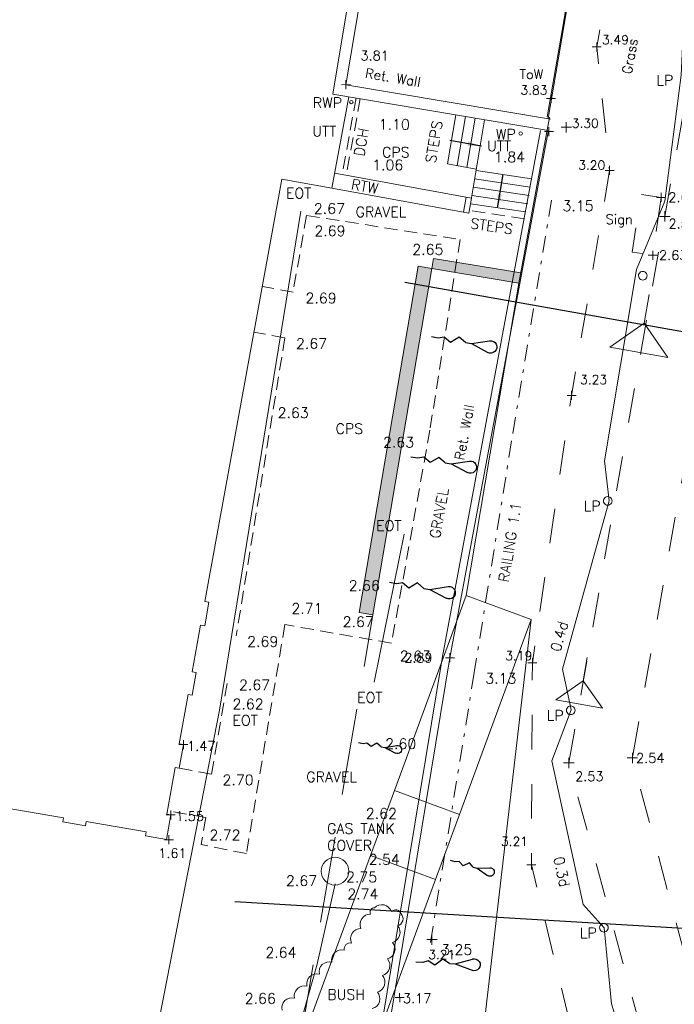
# Model space of a CAD drawing. Header units: metres. Extents: x 639013 to 639566, y 257273 to 257664.
# Tile 34 of 78: x 639314 to 639333, y 257417 to 257446. Entities that reach past the tile are written whole.
import ezdxf
from ezdxf.enums import TextEntityAlignment as Align
from ezdxf.lldxf.tags import DXFTag

# ---------------------------------------------------------------- set-up
doc = ezdxf.new("R2010")
doc.units = ezdxf.units.M
for name, pattern in [('65208756-SWE-ZZ-XX-M-C-0002-FC06T002$0$03', [3, 1, -1, 1]), ('65208756-SWE-ZZ-XX-M-C-0002-FC06T002$0$DASHDOT', [0.96, 0.48, -0.24, 0, -0.24]), ('65208756-SWE-ZZ-XX-M-C-0002-FC06T002$0$DASHED', [0.57, 0.38, -0.19]), ('65208756-SWE-ZZ-XX-M-C-0002-FC06T002$0$DASHMIN', [0.42, 0.28, -0.14]), ('65208756-SWE-ZZ-XX-M-C-2003-FC06Terrace&CarParkLayout$0$DASHED', [0.75, 0.5, -0.25])]:
    doc.linetypes.add(name, pattern=pattern)
for name, color, linetype, lineweight in [('65208756-SWE-ZZ-XX-M-C-0002-FC06T002$0$0not0', 253, 'Continuous', 0), ('65208756-SWE-ZZ-XX-M-C-0002-FC06T002$0$Access Covers and Drainage', 253, 'Continuous', 0), ('65208756-SWE-ZZ-XX-M-C-0002-FC06T002$0$Fence', 253, '65208756-SWE-ZZ-XX-M-C-0002-FC06T002$0$DASHDOT', 0), ('65208756-SWE-ZZ-XX-M-C-0002-FC06T002$0$Levels', 253, 'Continuous', 0), ('65208756-SWE-ZZ-XX-M-C-0002-FC06T002$0$Paths and Surfaces', 253, '65208756-SWE-ZZ-XX-M-C-0002-FC06T002$0$DASHED', 0), ('65208756-SWE-ZZ-XX-M-C-0002-FC06T002$0$Service_Electric', 253, '65208756-SWE-ZZ-XX-M-C-0002-FC06T002$0$ELEC', 0), ('65208756-SWE-ZZ-XX-M-C-0002-FC06T002$0$Service_Gas', 253, '65208756-SWE-ZZ-XX-M-C-0002-FC06T002$0$GAS', 0), ('65208756-SWE-ZZ-XX-M-C-0002-FC06T002$0$Service_Telecom', 253, '65208756-SWE-ZZ-XX-M-C-0002-FC06T002$0$TELECOM', 0), ('65208756-SWE-ZZ-XX-M-C-0002-FC06T002$0$Service_Unidentified', 253, '65208756-SWE-ZZ-XX-M-C-0002-FC06T002$0$DASHMIN', 0), ('65208756-SWE-ZZ-XX-M-C-0002-FC06T002$0$SS_BANK_TOP', 253, '65208756-SWE-ZZ-XX-M-C-0002-FC06T002$0$03', 0), ('65208756-SWE-ZZ-XX-M-C-0002-FC06T002$0$SS_BUILDING', 253, 'Continuous', 0), ('65208756-SWE-ZZ-XX-M-C-0002-FC06T002$0$SS_DETAIL', 253, '65208756-SWE-ZZ-XX-M-C-0002-FC06T002$0$03', 0), ('65208756-SWE-ZZ-XX-M-C-0002-FC06T002$0$SS_TEXT_GEN', 253, 'Continuous', 0), ('65208756-SWE-ZZ-XX-M-C-0002-FC06T002$0$SS_TXT_DRAIN', 253, 'Continuous', 0), ('65208756-SWE-ZZ-XX-M-C-0002-FC06T002$0$SS_TXT_LEV_BANK', 253, 'Continuous', 0), ('65208756-SWE-ZZ-XX-M-C-0002-FC06T002$0$SS_TXT_LEV_BLD', 253, 'Continuous', 0), ('65208756-SWE-ZZ-XX-M-C-0002-FC06T002$0$SS_TXT_LEV_GEN', 253, 'Continuous', 0), ('65208756-SWE-ZZ-XX-M-C-0002-FC06T002$0$SS_TXT_LEV_WALL', 253, 'Continuous', 0), ('65208756-SWE-ZZ-XX-M-C-0002-FC06T002$0$SS_WALL', 253, 'Continuous', 0), ('65208756-SWE-ZZ-XX-M-C-0002-FC06T002$0$Steps and Ramps', 253, 'Continuous', 0), ('65208756-SWE-ZZ-XX-M-C-0002-FC06T002$0$Text', 253, 'Continuous', 0), ('65208756-SWE-ZZ-XX-M-C-0002-FC06T002$0$Vegetation', 253, 'Continuous', 0), ('65208756-SWE-ZZ-XX-M-C-0002-FC06T002$0$Wall', 253, 'Continuous', 0), ('65208756-SWE-ZZ-XX-M-C-2003-FC06Terrace&CarParkLayout$0$SWE - Earthworks', 94, 'Continuous', 0), ('65208756-SWE-ZZ-XX-M-C-2003-FC06Terrace&CarParkLayout$0$SWE - Footway', 6, 'Continuous', 0), ('65208756-SWE-ZZ-XX-M-C-2003-FC06Terrace&CarParkLayout$0$SWE - Retaining Wall (Proposed)', 11, 'Continuous', 0)]:
    doc.layers.add(name, color=color, linetype=linetype, lineweight=lineweight)
for name, color, linetype in [('65208756-SWE-ZZ-XX-M-C-2003-FC06Terrace&CarParkLayout$0$C-Levels-Proposed', 6, 'Continuous'), ('Z-Xref', 7, 'Continuous'), ('Z-Zz2010T-Text', 7, 'Continuous')]:
    doc.layers.add(name, color=color, linetype=linetype)
doc.styles.add('65208756-SWE-ZZ-XX-M-C-0002-FC06T002$0$ROMANS', font='ROMANS')
doc.styles.add('65208756-SWE-ZZ-XX-M-C-0002-FC06T002$0$STANDARD', font='txt')
doc.linetypes.add('65208756-SWE-ZZ-XX-M-C-0002-FC06T002$0$ELEC', pattern='A,0.4,-0.2,0.4,-0.2,["E",65208756-SWE-ZZ-XX-M-C-0002-FC06T002$0$ROMANS,S=0.3,R=0,X=0,Y=-0.15],-0.6', length=1.8)
tags = doc.linetypes.add('65208756-SWE-ZZ-XX-M-C-0002-FC06T002$0$ELEC B2', pattern='A,0.4,-0.2,0.4,-0.2,["E(B2)",65208756-SWE-ZZ-XX-M-C-0002-FC06T002$0$ROMANS,S=0.25,R=0,X=0,Y=-0.15],-1.5', length=2.7).pattern_tags.tags
tags[10] = DXFTag(74, 10)
tags = doc.linetypes.add('65208756-SWE-ZZ-XX-M-C-0002-FC06T002$0$ELEC B3', pattern='A,0.4,-0.2,0.4,-0.2,["E(B3)",65208756-SWE-ZZ-XX-M-C-0002-FC06T002$0$ROMANS,S=0.25,R=0,X=0,Y=-0.15],-1.5', length=2.7).pattern_tags.tags
tags[10] = DXFTag(74, 10)
doc.linetypes.add('65208756-SWE-ZZ-XX-M-C-0002-FC06T002$0$GAS', pattern='A,0.4,-0.2,0.4,-0.2,["G",65208756-SWE-ZZ-XX-M-C-0002-FC06T002$0$ROMANS,S=0.3,R=0,X=0,Y=-0.15],-0.6', length=1.8)
tags = doc.linetypes.add('65208756-SWE-ZZ-XX-M-C-0002-FC06T002$0$GAS B3', pattern='A,0.4,-0.2,0.4,-0.2,["G(B3)",65208756-SWE-ZZ-XX-M-C-0002-FC06T002$0$ROMANS,S=0.25,R=0,X=0,Y=-0.15],-1.5', length=2.7).pattern_tags.tags
tags[10] = DXFTag(74, 10)
doc.linetypes.add('65208756-SWE-ZZ-XX-M-C-0002-FC06T002$0$TELECOM', pattern='A,0.4,-0.2,0.4,-0.2,["T",65208756-SWE-ZZ-XX-M-C-0002-FC06T002$0$ROMANS,S=0.3,R=0,X=0,Y=-0.15],-0.6', length=1.8)
tags = doc.linetypes.add('65208756-SWE-ZZ-XX-M-C-0002-FC06T002$0$TELECOM B3', pattern='A,0.4,-0.2,0.4,-0.2,["T(B3)",65208756-SWE-ZZ-XX-M-C-0002-FC06T002$0$ROMANS,S=0.25,R=0,X=0,Y=-0.15],-1.5', length=2.7).pattern_tags.tags
tags[10] = DXFTag(74, 10)
tags = doc.linetypes.add('65208756-SWE-ZZ-XX-M-C-0002-FC06T002$0$UNIDENT GPR B2', pattern='A,0.4,-0.2,0.4,-0.2,["GPR(B2)",65208756-SWE-ZZ-XX-M-C-0002-FC06T002$0$ROMANS,S=0.25,R=0,X=0,Y=-0.15],-1.8', length=3).pattern_tags.tags
tags[10] = DXFTag(74, 10)
doc.dimstyles.new('65208756-SWE-ZZ-XX-M-C-0002-FC06T002$0$STANDARD', dxfattribs={"dimtxt": 0.18, "dimasz": 0.18, "dimexe": 0.18, "dimexo": 0.0625, "dimgap": 0.09, "dimtad": 0, "dimtih": 1, "dimtoh": 1, "dimdec": 4, "dimzin": 0, "dimdsep": 46, "dimtxsty": '65208756-SWE-ZZ-XX-M-C-0002-FC06T002$0$STANDARD', "dimcen": 0.09, "dimadec": 0, "dimazin": 0, "dimtfac": 1, "dimtdec": 4, "dimtofl": 0, "dimtmove": 0, "dimatfit": 3, "dimfxl": 1, "dimtolj": 1, "dimtzin": 0, "dimarcsym": 0})

# ---------------------------------------------------------------- blocks, each defined once
blk = doc.blocks.new('*U288')
at = {"layer": '65208756-SWE-ZZ-XX-M-C-2003-FC06Terrace&CarParkLayout$0$C-Levels-Proposed'}
for points in [[(0, -23.7), (-7.1, -2.4)], [(0, -23.7), (7.1, -2.4)], [(0, -31), (0, -23.7)], [(0, -31), (5.1, -39.7), (-2.8, -49.1), (2.1, -57.8), (-0.2, -64.6), (-0.2, -73.1)]]:
    blk.add_lwpolyline(points, dxfattribs=at)
blk.add_arc((0, 0), 7.53, 341.4291, 198.5709, dxfattribs=at)
blk = doc.blocks.new('65208756-SWE-ZZ-XX-M-C-2003-FC06Terrace&CarParkLayout')
at = {"layer": '65208756-SWE-ZZ-XX-M-C-2003-FC06Terrace&CarParkLayout$0$SWE - Retaining Wall (Proposed)'}
h = blk.add_hatch(color=256, dxfattribs=at)
h.dxf.hatch_style = 1
h.paths.add_polyline_path([(639325.253, 257438.698), (639325.648, 257438.631), (639323.944, 257428.624), (639323.55, 257428.691)])
h = blk.add_hatch(color=256, dxfattribs=at)
h.dxf.hatch_style = 1
h.paths.add_polyline_path([(639328.164, 257438.209), (639325.653, 257438.63), (639325.702, 257438.926), (639328.218, 257438.504)])
at = {"layer": '65208756-SWE-ZZ-XX-M-C-2003-FC06Terrace&CarParkLayout$0$SWE - Earthworks', "linetype": '65208756-SWE-ZZ-XX-M-C-2003-FC06Terrace&CarParkLayout$0$DASHED', "ltscale": 5, "flags": 128}
blk.add_lwpolyline([(639321.803, 257416.042), (639323.944, 257428.624)], dxfattribs=at)
at = {"layer": '65208756-SWE-ZZ-XX-M-C-2003-FC06Terrace&CarParkLayout$0$SWE - Footway', "linetype": 'Continuous'}
blk.add_line((639328.164, 257438.209), (639326.644, 257429.179), dxfattribs=at)
for points in [[(639328.164, 257438.209), (639329.053, 257443.001), (639328.986, 257443.013), (639329.416, 257445.508), (639331.723, 257458.939), (639331.627, 257458.954), (639332.157, 257462.013), (639332.254, 257461.996), (639332.602, 257461.941), (639332.604, 257461.952)], [(639327.065, 257415.976), (639328.521, 257428.487)]]:
    blk.add_lwpolyline(points, dxfattribs=at)
for points in [[(639324.569, 257423.549), (639326.446, 257422.857), (639328.521, 257428.487), (639326.644, 257429.179), (639324.569, 257423.549)], [(639324.569, 257423.549), (639326.446, 257422.857), (639325.754, 257420.98), (639323.878, 257421.672), (639324.569, 257423.549)], [(639321.803, 257416.042), (639323.68, 257415.351), (639325.754, 257420.98), (639323.878, 257421.672), (639321.803, 257416.042)]]:
    blk.add_lwpolyline(points, close=True, dxfattribs=at)
at = {"layer": '65208756-SWE-ZZ-XX-M-C-2003-FC06Terrace&CarParkLayout$0$SWE - Retaining Wall (Proposed)'}
blk.add_lwpolyline([(639325.253, 257438.698), (639325.648, 257438.631), (639323.944, 257428.624), (639323.55, 257428.691)], close=True, dxfattribs=at)
for points in [[(639325.653, 257438.63), (639325.702, 257438.926)], [(639325.702, 257438.926), (639328.218, 257438.504)], [(639325.653, 257438.63), (639328.164, 257438.209)]]:
    blk.add_lwpolyline(points, dxfattribs=at)
at = {"layer": '65208756-SWE-ZZ-XX-M-C-2003-FC06Terrace&CarParkLayout$0$C-Levels-Proposed'}
for p, xscale, yscale, zscale, rotation in [((639327.348, 257436.365), -0.02376946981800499, 0.02376946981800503, 0.02376946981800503, 260.165547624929), ((639326.762, 257432.892), -0.02382941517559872, 0.02382941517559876, 0.02382941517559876, 260.165547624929), ((639326.15, 257429.263), -0.02389206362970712, 0.02389206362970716, 0.02389206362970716, 260.165547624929), ((639324.66, 257424.73, 3.4), -0.01570050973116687, 0.0157005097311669, 0.0157005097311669, 260.165547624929), ((639327.332, 257421.192), -0.01630518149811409, 0.01630518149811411, 0.01630518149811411, 253.5701204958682), ((639326.874, 257418.512), -0.02308006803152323, 0.02308006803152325, 0.02308006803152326, 267.1531083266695)]:
    blk.add_blockref('*U288', p, dxfattribs=dict(at, xscale=xscale, yscale=yscale, zscale=zscale, rotation=rotation))
blk = doc.blocks.new('65208756-SWE-ZZ-XX-M-C-0002-FC06T002')
at = {"layer": '65208756-SWE-ZZ-XX-M-C-0002-FC06T002$0$0not0', "linetype": 'Continuous'}
for p, q in [((639330.285, 257445.038), (639330.545, 257445.038)), ((639330.415, 257444.908), (639330.415, 257445.168)), ((639323.167, 257443.815), (639323.167, 257444.075)), ((639323.037, 257443.945), (639323.297, 257443.946)), ((639328.966, 257443.548), (639329.226, 257443.548)), ((639329.096, 257443.418), (639329.096, 257443.678)), ((639329.032, 257442.457), (639329.032, 257442.717)), ((639329.386, 257442.715), (639329.686, 257442.715)), ((639329.536, 257442.565), (639329.536, 257442.865)), ((639328.902, 257442.587), (639329.162, 257442.587)), ((639330.788, 257441.336), (639330.788, 257441.596)), ((639330.658, 257441.466), (639330.918, 257441.466)), ((639332.146, 257440.688), (639332.406, 257440.688)), ((639332.276, 257440.558), (639332.276, 257440.818)), ((639332.233, 257440.14), (639332.533, 257440.14)), ((639332.233, 257440.137), (639332.533, 257440.137)), ((639332.383, 257439.99), (639332.383, 257440.29)), ((639332.383, 257439.987), (639332.383, 257440.287)), ((639331.902, 257439.017), (639332.162, 257439.017)), ((639332.032, 257438.887), (639332.032, 257439.147)), ((639331.621, 257438.425), (639331.626, 257438.457)), ((639331.627, 257438.392), (639331.621, 257438.425)), ((639331.626, 257438.457), (639331.639, 257438.487)), ((639331.639, 257438.362), (639331.627, 257438.392)), ((639331.639, 257438.487), (639331.659, 257438.512)), ((639331.659, 257438.512), (639331.684, 257438.532)), ((639331.684, 257438.532), (639331.714, 257438.545)), ((639331.714, 257438.545), (639331.746, 257438.55)), ((639331.746, 257438.55), (639331.779, 257438.545)), ((639331.779, 257438.545), (639331.809, 257438.532)), ((639331.809, 257438.532), (639331.834, 257438.512)), ((639331.834, 257438.512), (639331.854, 257438.487)), ((639331.854, 257438.487), (639331.866, 257438.458)), ((639331.867, 257438.393), (639331.854, 257438.362)), ((639331.866, 257438.458), (639331.871, 257438.425)), ((639331.871, 257438.425), (639331.867, 257438.393)), ((639331.659, 257438.337), (639331.639, 257438.362)), ((639331.684, 257438.317), (639331.659, 257438.337)), ((639331.714, 257438.305), (639331.684, 257438.317)), ((639331.747, 257438.3), (639331.714, 257438.305)), ((639331.779, 257438.305), (639331.747, 257438.3)), ((639331.809, 257438.317), (639331.779, 257438.305)), ((639331.834, 257438.337), (639331.809, 257438.317)), ((639331.854, 257438.362), (639331.834, 257438.337)), ((639331.784, 257437.049), (639331.934, 257437.886)), ((639330.795, 257436.362), (639331.784, 257437.049)), ((639331.784, 257437.049), (639332.471, 257436.06)), ((639332.471, 257436.06), (639330.795, 257436.362)), ((639329.557, 257434.967), (639329.817, 257434.967)), ((639329.687, 257434.837), (639329.687, 257435.097)), ((639330.609, 257431.915), (639330.614, 257431.948)), ((639330.614, 257431.883), (639330.609, 257431.915)), ((639330.614, 257431.948), (639330.626, 257431.978)), ((639330.626, 257431.853), (639330.614, 257431.883)), ((639330.626, 257431.978), (639330.646, 257432.003)), ((639330.646, 257431.828), (639330.626, 257431.853)), ((639330.646, 257432.003), (639330.671, 257432.023)), ((639330.671, 257431.808), (639330.646, 257431.828)), ((639330.671, 257432.023), (639330.701, 257432.035)), ((639330.701, 257432.035), (639330.734, 257432.04)), ((639330.734, 257432.04), (639330.766, 257432.035)), ((639330.766, 257432.035), (639330.796, 257432.023)), ((639330.796, 257432.023), (639330.821, 257432.003)), ((639330.821, 257431.828), (639330.796, 257431.808)), ((639330.821, 257432.003), (639330.841, 257431.978)), ((639330.841, 257431.853), (639330.821, 257431.828)), ((639330.841, 257431.978), (639330.854, 257431.948)), ((639330.854, 257431.883), (639330.841, 257431.853)), ((639330.854, 257431.948), (639330.859, 257431.915)), ((639330.859, 257431.915), (639330.854, 257431.883)), ((639330.701, 257431.795), (639330.671, 257431.808)), ((639330.734, 257431.79), (639330.701, 257431.795)), ((639330.766, 257431.795), (639330.734, 257431.79)), ((639330.796, 257431.808), (639330.766, 257431.795)), ((639326.041, 257427.385), (639326.301, 257427.385)), ((639326.171, 257427.255), (639326.171, 257427.515)), ((639328.556, 257427.109), (639328.556, 257427.369)), ((639330.025, 257426.718), (639330.143, 257427.389)), ((639328.426, 257427.239), (639328.686, 257427.239)), ((639329.237, 257426.166), (639330.025, 257426.718)), ((639330.025, 257426.718), (639330.578, 257425.93)), ((639330.578, 257425.93), (639329.237, 257426.166)), ((639329.539, 257425.865), (639329.544, 257425.897)), ((639329.544, 257425.832), (639329.539, 257425.865)), ((639329.544, 257425.897), (639329.556, 257425.927)), ((639329.556, 257425.927), (639329.576, 257425.952)), ((639329.576, 257425.952), (639329.601, 257425.972)), ((639329.601, 257425.972), (639329.631, 257425.985)), ((639329.631, 257425.985), (639329.664, 257425.99)), ((639329.664, 257425.99), (639329.696, 257425.985)), ((639329.696, 257425.985), (639329.726, 257425.972)), ((639329.726, 257425.972), (639329.751, 257425.952)), ((639329.751, 257425.952), (639329.771, 257425.927)), ((639329.771, 257425.927), (639329.784, 257425.897)), ((639329.784, 257425.897), (639329.789, 257425.865)), ((639329.789, 257425.865), (639329.784, 257425.832)), ((639329.556, 257425.802), (639329.544, 257425.832)), ((639329.576, 257425.777), (639329.556, 257425.802)), ((639329.601, 257425.757), (639329.576, 257425.777)), ((639329.631, 257425.745), (639329.601, 257425.757)), ((639329.664, 257425.74), (639329.631, 257425.745)), ((639329.696, 257425.745), (639329.664, 257425.74)), ((639329.726, 257425.757), (639329.696, 257425.745)), ((639329.751, 257425.777), (639329.726, 257425.757)), ((639329.771, 257425.802), (639329.751, 257425.777)), ((639329.784, 257425.832), (639329.771, 257425.802)), ((639318.47, 257424.743), (639318.469, 257425.003)), ((639318.339, 257424.873), (639318.599, 257424.873)), ((639329.608, 257424.196), (639329.608, 257424.496)), ((639331.294, 257424.491), (639331.594, 257424.491)), ((639331.444, 257424.341), (639331.444, 257424.641)), ((639329.458, 257424.346), (639329.758, 257424.346)), ((639317.976, 257422.841), (639318.236, 257422.841)), ((639318.106, 257422.711), (639318.106, 257422.971)), ((639318.05, 257421.993), (639318.049, 257422.253)), ((639317.919, 257422.123), (639318.179, 257422.124)), ((639328.396, 257421.399), (639328.656, 257421.399)), ((639328.526, 257421.269), (639328.526, 257421.529)), ((639330.496, 257419.581), (639330.501, 257419.614)), ((639330.501, 257419.614), (639330.514, 257419.644)), ((639330.514, 257419.644), (639330.534, 257419.669)), ((639330.534, 257419.669), (639330.559, 257419.689)), ((639330.559, 257419.689), (639330.589, 257419.702)), ((639330.589, 257419.702), (639330.621, 257419.707)), ((639330.621, 257419.707), (639330.654, 257419.702)), ((639330.654, 257419.702), (639330.684, 257419.689)), ((639330.684, 257419.689), (639330.709, 257419.669)), ((639330.709, 257419.669), (639330.729, 257419.644)), ((639330.729, 257419.644), (639330.741, 257419.614)), ((639330.741, 257419.614), (639330.746, 257419.582)), ((639325.652, 257419.088), (639325.652, 257419.388)), ((639330.501, 257419.549), (639330.496, 257419.581)), ((639330.514, 257419.519), (639330.501, 257419.549)), ((639330.534, 257419.494), (639330.514, 257419.519)), ((639330.559, 257419.474), (639330.534, 257419.494)), ((639330.589, 257419.462), (639330.559, 257419.474)), ((639330.621, 257419.457), (639330.589, 257419.462)), ((639330.654, 257419.462), (639330.621, 257419.457)), ((639330.684, 257419.474), (639330.654, 257419.462)), ((639330.709, 257419.494), (639330.684, 257419.474)), ((639330.729, 257419.519), (639330.709, 257419.494)), ((639330.741, 257419.549), (639330.729, 257419.519)), ((639330.746, 257419.582), (639330.741, 257419.549)), ((639325.502, 257419.238), (639325.802, 257419.238)), ((639324.72, 257417.434), (639324.719, 257417.694)), ((639324.589, 257417.564), (639324.849, 257417.564))]:
    blk.add_line(p, q, dxfattribs=at)
at = {"layer": '65208756-SWE-ZZ-XX-M-C-0002-FC06T002$0$0not0'}
blk.add_circle((639322.852, 257421.217), 0.4, dxfattribs=at)
at = {"layer": '65208756-SWE-ZZ-XX-M-C-0002-FC06T002$0$Access Covers and Drainage', "linetype": '65208756-SWE-ZZ-XX-M-C-0002-FC06T002$0$DASHED'}
for p, q in [((639323.463, 257443.565), (639323.059, 257441.353)), ((639323.581, 257443.543), (639323.177, 257441.331))]:
    blk.add_line(p, q, dxfattribs=at)
at = {"layer": '65208756-SWE-ZZ-XX-M-C-0002-FC06T002$0$Access Covers and Drainage'}
for centre in [(639323.322, 257443.442), (639328.218, 257442.533)]:
    blk.add_circle(centre, 0.05, dxfattribs=at)
at = {"layer": '65208756-SWE-ZZ-XX-M-C-0002-FC06T002$0$Fence'}
blk.add_lwpolyline([(639329.107, 257440.611), (639327.954, 257433.648), (639326.876, 257426.955), (639325.601, 257419.115)], dxfattribs=at)
at = {"layer": '65208756-SWE-ZZ-XX-M-C-0002-FC06T002$0$Paths and Surfaces'}
for p, q in [((639322.03, 257440.164), (639321.638, 257437.954)), ((639328.323, 257440.071), (639326.736, 257440.307)), ((639321.645, 257437.952), (639320.751, 257438.116)), ((639321.403, 257436.63), (639320.509, 257436.793)), ((639321.402, 257428.342), (639320.292, 257421.723)), ((639319.28, 257424.023), (639318.229, 257424.211)), ((639319.116, 257422.764), (639318.006, 257422.963)), ((639319.116, 257422.764), (639318.986, 257421.991)), ((639320.292, 257421.723), (639318.986, 257421.991))]:
    blk.add_line(p, q, dxfattribs=at)
for points in [[(639322.03, 257440.164), (639326.465, 257439.47), (639325.593, 257433.96), (639324.483, 257427.806), (639321.402, 257428.342)], [(639321.403, 257436.63), (639319.995, 257428.021)], [(639319.28, 257424.023), (639319.757, 257426.767)]]:
    blk.add_lwpolyline(points, dxfattribs=at)
at = {"layer": '65208756-SWE-ZZ-XX-M-C-0002-FC06T002$0$Service_Electric', "linetype": '65208756-SWE-ZZ-XX-M-C-0002-FC06T002$0$ELEC B3'}
blk.add_lwpolyline([(639330.94, 257455.171), (639332.937, 257454.785), (639333.279, 257454.703), (639333.335, 257454.624), (639332.853, 257444.22), (639332.381, 257440.58), (639331.563, 257438.602)], dxfattribs=at)
at = {"layer": '65208756-SWE-ZZ-XX-M-C-0002-FC06T002$0$Service_Electric', "linetype": '65208756-SWE-ZZ-XX-M-C-0002-FC06T002$0$ELEC B2'}
blk.add_lwpolyline([(639331.563, 257438.602), (639330.643, 257433.073), (639330.773, 257431.921), (639329.428, 257427.053), (639329.674, 257425.876), (639329.118, 257424.404), (639330.026, 257420.257), (639330.629, 257419.582), (639330.838, 257417.38), (639331.699, 257414.609), (639332.163, 257413.526), (639333.112, 257408.963), (639333.744, 257407.811), (639335.405, 257401.583), (639336.407, 257396.67), (639336.721, 257396.26)], dxfattribs=at)
at = {"layer": '65208756-SWE-ZZ-XX-M-C-0002-FC06T002$0$Service_Gas', "linetype": '65208756-SWE-ZZ-XX-M-C-0002-FC06T002$0$GAS B3'}
blk.add_lwpolyline([(639319.212, 257411.426), (639320.271, 257413.806), (639321.42, 257415.297), (639322.334, 257418.526), (639322.856, 257420.853)], dxfattribs=at)
at = {"layer": '65208756-SWE-ZZ-XX-M-C-0002-FC06T002$0$Service_Telecom', "linetype": '65208756-SWE-ZZ-XX-M-C-0002-FC06T002$0$TELECOM B3'}
for points in [[(639319.508, 257425.872), (639321.859, 257440.292)], [(639319.508, 257425.872), (639317.092, 257413.468), (639322.512, 257412.594)]]:
    blk.add_lwpolyline(points, dxfattribs=at)
at = {"layer": '65208756-SWE-ZZ-XX-M-C-0002-FC06T002$0$Service_Unidentified', "linetype": '65208756-SWE-ZZ-XX-M-C-0002-FC06T002$0$UNIDENT GPR B2'}
blk.add_line((639323.983, 257426.674), (639324.85, 257430.954), dxfattribs=at)
at = {"layer": '65208756-SWE-ZZ-XX-M-C-0002-FC06T002$0$SS_BANK_TOP', "flags": 128}
blk.add_lwpolyline([(639331.284, 257455.254), (639331.979, 257453.677), (639330.415, 257445.038), (639330.788, 257441.466), (639329.687, 257434.967), (639328.556, 257427.239), (639328.526, 257421.399), (639329.698, 257416.589), (639330.216, 257414.151), (639332.321, 257407.877), (639333.919, 257400.568), (639335.111, 257394.689), (639335.529, 257390.894)], dxfattribs=at)
at = {"layer": '65208756-SWE-ZZ-XX-M-C-0002-FC06T002$0$SS_BUILDING'}
blk.add_line((639322.763, 257440.952), (639321.317, 257441.217), dxfattribs=at)
at = {"layer": '65208756-SWE-ZZ-XX-M-C-0002-FC06T002$0$SS_BUILDING', "flags": 128}
for points in [[(639323.246, 257443.597), (639322.763, 257440.952)], [(639321.317, 257441.217), (639319.087, 257429.009), (639319.205, 257428.988), (639319.084, 257428.307), (639318.965, 257428.328), (639318.724, 257426.976), (639318.842, 257426.955), (639318.725, 257426.304), (639318.607, 257426.325), (639318.351, 257424.894), (639318.469, 257424.873), (639318.347, 257424.191), (639318.229, 257424.212), (639317.988, 257422.862), (639318.106, 257422.841), (639317.98, 257422.135), (639317.374, 257422.237), (639317.394, 257422.355), (639315.664, 257422.649), (639315.644, 257422.531), (639314.981, 257422.643), (639315.002, 257422.761), (639313.265, 257423.056)]]:
    blk.add_lwpolyline(points, dxfattribs=at)
at = {"layer": '65208756-SWE-ZZ-XX-M-C-0002-FC06T002$0$SS_DETAIL', "flags": 128}
for points in [[(639342.379, 257510.332), (639343.829, 257510.056), (639340.922, 257493.899), (639338.033, 257477.865), (639335.018, 257461.034), (639337.329, 257457.69), (639334.333, 257440.673), (639331.444, 257424.491), (639338.746, 257397.028), (639337.072, 257396.542), (639333.273, 257410.83), (639329.608, 257424.346), (639329.608, 257424.346), (639329.608, 257424.346), (639332.383, 257440.137), (639332.383, 257440.14), (639334.858, 257453.886), (639334.397, 257454.643), (639333.615, 257454.946)], [(639332.276, 257440.688), (639332.032, 257439.017), (639331.439, 257439.104), (639331.682, 257440.775), (639332.276, 257440.688)]]:
    blk.add_lwpolyline(points, dxfattribs=at)
at = {"layer": '65208756-SWE-ZZ-XX-M-C-0002-FC06T002$0$SS_WALL'}
for p, q in [((639325.954, 257427.423), (639328.792, 257442.621)), ((639326.171, 257427.385), (639329.008, 257442.581)), ((639323.95, 257415.253), (639325.954, 257427.423)), ((639324.166, 257415.215), (639326.171, 257427.385))]:
    blk.add_line(p, q, dxfattribs=at)
at = {"layer": '65208756-SWE-ZZ-XX-M-C-0002-FC06T002$0$SS_WALL', "flags": 128}
for points in [[(639332.276, 257461.94), (639330.769, 257453.269), (639329.009, 257442.967)], [(639329.019, 257442.621), (639322.788, 257443.675), (639323.259, 257446.52)], [(639329.074, 257442.946), (639323.167, 257443.945), (639323.584, 257446.467)]]:
    blk.add_lwpolyline(points, dxfattribs=at)
at = {"layer": '65208756-SWE-ZZ-XX-M-C-0002-FC06T002$0$Steps and Ramps'}
for p, q in [((639326.103, 257441.656), (639326.343, 257443.073)), ((639326.38, 257441.605), (639326.621, 257443.026)), ((639326.657, 257441.555), (639326.899, 257442.979)), ((639326.765, 257440.501), (639327.176, 257442.932)), ((639326.935, 257441.504), (639326.103, 257441.656)), ((639328.495, 257440.983), (639326.887, 257441.221)), ((639328.531, 257441.224), (639326.927, 257441.461)), ((639328.459, 257440.742), (639326.846, 257440.981)), ((639328.424, 257440.501), (639326.806, 257440.741)), ((639328.352, 257440.266), (639326.765, 257440.501))]:
    blk.add_line(p, q, dxfattribs=at)
at = {"layer": '65208756-SWE-ZZ-XX-M-C-0002-FC06T002$0$Vegetation'}
blk.add_lwpolyline([(639321.319, 257417.201, -0.557852), (639321.679, 257417.548, -0.557852), (639322.039, 257417.895, -0.557852), (639322.399, 257418.242, -0.557852), (639322.759, 257418.589, -0.557852), (639323.119, 257418.936, -0.557852), (639323.328, 257419.137, -0.557852), (639323.601, 257419.556, -0.557852), (639323.875, 257419.974, -0.557852), (639323.995, 257420.159, -0.557852), (639324.483, 257420.048, -0.557852), (639324.765, 257419.984, -0.557852), (639324.659, 257419.637, -0.557852), (639324.513, 257419.159, -0.557852), (639324.367, 257418.68, -0.557852), (639324.221, 257418.202, -0.557852), (639324.075, 257417.724, -0.557852), (639323.929, 257417.246, -0.557852)], format="xyb", dxfattribs=at)
at = {"layer": '65208756-SWE-ZZ-XX-M-C-0002-FC06T002$0$Wall'}
for p, q in [((639326.793, 257440.664), (639322.842, 257441.385)), ((639326.716, 257440.231), (639322.763, 257440.952)), ((639326.639, 257440.692), (639326.56, 257440.259)), ((639326.795, 257440.663), (639326.716, 257440.231))]:
    blk.add_line(p, q, dxfattribs=at)
at = {"layer": '65208756-SWE-ZZ-XX-M-C-0002-FC06T002$0$Levels', "style": '65208756-SWE-ZZ-XX-M-C-0002-FC06T002$0$ROMANS'}
for s, p in [('1.10', (639324.115, 257442.645, 1.097)), ('1.84', (639327.444, 257441.705, 1.837)), ('1.06', (639323.924, 257441.473, 1.06)), ('2.67', (639322.24, 257440.213, 2.665)), ('3.15', (639329.425, 257440.293, 3.151)), ('2.69', (639322.254, 257439.569, 2.693)), ('2.65', (639325.083, 257439.032, 2.65)), ('2.69', (639321.998, 257437.628, 2.692)), ('2.67', (639321.721, 257436.312, 2.668)), ('2.63', (639321.192, 257434.313, 2.631)), ('2.63', (639324.239, 257433.461, 2.627)), ('2.66', (639323.248, 257429.321, 2.655)), ('2.71', (639321.589, 257428.658, 2.705)), ('2.67', (639323.069, 257428.273, 2.668)), ('2.69', (639320.313, 257427.703, 2.686)), ('2.63', (639324.724, 257427.283, 2.63)), ('2.67', (639320.075, 257426.449, 2.673)), ('3.13', (639327.194, 257426.637, 3.134)), ('2.62', (639319.887, 257425.896, 2.62)), ('2.60', (639324.3, 257424.749, 2.595)), ('2.70', (639319.598, 257423.705, 2.702)), ('2.62', (639323.741, 257422.733, 2.615)), ('2.72', (639319.219, 257422.111, 2.719)), ('2.54', (639323.826, 257421.405, 2.538)), ('2.67', (639321.434, 257420.789, 2.673)), ('2.75', (639323.17, 257420.899, 2.749)), ('2.74', (639323.205, 257420.407, 2.744)), ('2.64', (639320.839, 257418.716, 2.635)), ('3.25', (639325.919, 257418.797, 3.252)), ('2.66', (639320.242, 257417.387, 2.663))]:
    blk.add_text(s, height=0.3, dxfattribs=at).set_placement(p)
at = {"layer": '65208756-SWE-ZZ-XX-M-C-0002-FC06T002$0$Service_Electric', "style": '65208756-SWE-ZZ-XX-M-C-0002-FC06T002$0$ROMANS'}
for s, rotation, p in [('0.4d', 74.5548, (639329.36, 257427.534)), ('0.3d', 282.3498, (639329.162, 257421.603))]:
    blk.add_text(s, height=0.3, rotation=rotation, dxfattribs=at).set_placement(p)
at = {"layer": '65208756-SWE-ZZ-XX-M-C-0002-FC06T002$0$Service_Telecom', "linetype": '65208756-SWE-ZZ-XX-M-C-0002-FC06T002$0$TELECOM B3', "style": '65208756-SWE-ZZ-XX-M-C-0002-FC06T002$0$ROMANS'}
for p in [(639321.433, 257440.66), (639319.888, 257425.426)]:
    blk.add_text('EOT', height=0.3, dxfattribs=at).set_placement(p)
at = {"layer": '65208756-SWE-ZZ-XX-M-C-0002-FC06T002$0$Service_Unidentified', "style": '65208756-SWE-ZZ-XX-M-C-0002-FC06T002$0$ROMANS'}
for p in [(639324.041, 257431.052), (639323.492, 257426.085)]:
    blk.add_text('EOT', height=0.3, dxfattribs=at).set_placement(p)
at = {"layer": '65208756-SWE-ZZ-XX-M-C-0002-FC06T002$0$SS_TEXT_GEN', "style": '65208756-SWE-ZZ-XX-M-C-0002-FC06T002$0$ROMANS'}
for s, rotation, p in [('Grass', 79.8203, (639331.418, 257444.229)), ('Ret. Wall', 350.3962, (639323.704, 257444.149)), ('Sign', 0.0408, (639330.672, 257439.915)), ('Ret. Wall', 79.4252, (639326.578, 257433.076))]:
    blk.add_text(s, height=0.278, rotation=rotation, dxfattribs=at).set_placement(p)
at = {"layer": '65208756-SWE-ZZ-XX-M-C-0002-FC06T002$0$SS_TXT_DRAIN', "style": '65208756-SWE-ZZ-XX-M-C-0002-FC06T002$0$ROMANS'}
blk.add_text('ToW', height=0.274, dxfattribs=at).set_placement((639328.183, 257444.027), align=Align.BOTTOM_LEFT)
at = {"layer": '65208756-SWE-ZZ-XX-M-C-0002-FC06T002$0$SS_TXT_LEV_BANK', "style": '65208756-SWE-ZZ-XX-M-C-0002-FC06T002$0$ROMANS'}
for s, p in [('3.49', (639330.565, 257445.033)), ('3.20', (639329.88, 257441.412)), ('3.23', (639329.934, 257435.213)), ('3.19', (639327.773, 257427.233)), ('3.21', (639327.647, 257421.867))]:
    blk.add_text(s, height=0.26, dxfattribs=at).set_placement(p, align=Align.BOTTOM_LEFT)
at = {"layer": '65208756-SWE-ZZ-XX-M-C-0002-FC06T002$0$SS_TXT_LEV_BLD', "style": '65208756-SWE-ZZ-XX-M-C-0002-FC06T002$0$ROMANS'}
for s, p in [('1.47', (639318.577, 257424.695)), ('1.55', (639318.242, 257422.669)), ('1.61', (639317.741, 257421.598))]:
    blk.add_text(s, height=0.274, rotation=0.0408, dxfattribs=at).set_placement(p)
at = {"layer": '65208756-SWE-ZZ-XX-M-C-0002-FC06T002$0$SS_TXT_LEV_GEN', "style": '65208756-SWE-ZZ-XX-M-C-0002-FC06T002$0$ROMANS'}
for s, p in [('3.81', (639323.587, 257444.647)), ('2.67', (639332.482, 257440.554)), ('2.63', (639332.215, 257438.879)), ('2.89', (639324.85, 257427.247)), ('2.54', (639331.552, 257424.348)), ('3.17', (639324.815, 257417.406))]:
    blk.add_text(s, height=0.274, rotation=0.0408, dxfattribs=at).set_placement(p)
for s, height, p in [('3.30', 0.26, (639329.694, 257442.623)), ('2.55', 0.274, (639332.489, 257439.709)), ('2.53', 0.274, (639329.791, 257423.739)), ('3.21', 0.26, (639325.544, 257418.6))]:
    blk.add_text(s, height=height, dxfattribs=at).set_placement(p, align=Align.BOTTOM_LEFT)
at = {"layer": '65208756-SWE-ZZ-XX-M-C-0002-FC06T002$0$SS_TXT_LEV_WALL', "style": '65208756-SWE-ZZ-XX-M-C-0002-FC06T002$0$ROMANS'}
blk.add_text('3.83', height=0.26, dxfattribs=at).set_placement((639328.211, 257443.579), align=Align.BOTTOM_LEFT)
at = {"layer": '65208756-SWE-ZZ-XX-M-C-0002-FC06T002$0$Text', "style": '65208756-SWE-ZZ-XX-M-C-0002-FC06T002$0$ROMANS'}
for s, p in [('LP', (639332.142, 257443.924)), ('RWP', (639322.21, 257443.271)), ('UTT', (639322.195, 257442.449)), ('WP', (639327.498, 257442.363)), ('CPS', (639324.21, 257441.841)), ('UTT', (639327.244, 257442.024)), ('GRAVEL', (639323.445, 257440.119)), ('CPS', (639322.868, 257433.853)), ('LP', (639330.041, 257431.618)), ('LP', (639328.971, 257425.567)), ('GRAVEL', (639322.02, 257423.791)), ('GAS TANK', (639322.622, 257422.297)), ('COVER', (639322.622, 257421.811)), ('LP', (639329.928, 257419.284)), ('BUSH', (639322.628, 257417.502))]:
    blk.add_text(s, height=0.3, dxfattribs=at).set_placement(p)
for s, rotation, p in [('DCH', 80.3962, (639323.691, 257441.854)), ('STEPS', 80.3962, (639325.755, 257441.661)), ('RTW', 349.6495, (639323.296, 257440.929)), ('STEPS', 351.5685, (639326.747, 257439.798)), ('GRAVEL', 79.7755, (639325.877, 257430.812)), ('RAILING 1.1', 80.8503, (639327.869, 257429.551))]:
    blk.add_text(s, height=0.3, rotation=rotation, dxfattribs=at).set_placement(p)
at = {"layer": '65208756-SWE-ZZ-XX-M-C-0002-FC06T002$0$Steps and Ramps'}
for points in [[(639327.08, 257442.167), (639326.168, 257442.334)], [(639327.55, 257440.385), (639327.71, 257441.345)]]:
    blk.add_leader(points, dimstyle='65208756-SWE-ZZ-XX-M-C-0002-FC06T002$0$STANDARD', override={"dimtxt": 0.3, "dimasz": 0.4, "dimgap": 0.09, "dimtad": 0, "dimdec": 3, "dimtxsty": '65208756-SWE-ZZ-XX-M-C-0002-FC06T002$0$ROMANS', "dimclrt": 256, "dimaunit": 1, "dimadec": 3, "dimtdec": 3}, dxfattribs=at)

msp = doc.modelspace()

# ---------------------------------------------------------------- linework, layer by layer
at = {"layer": 'Z-Zz2010T-Text', "linetype": 'Continuous'}
for points in [[(639341.522, 257435.267), (639324.865, 257438.229)], [(639339.877, 257419.145), (639319.957, 257420.331)]]:
    msp.add_lwpolyline(points, dxfattribs=at)

# ---------------------------------------------------------------- block references
at = {"layer": 'Z-Xref', "linetype": 'Continuous'}
for name in ['65208756-SWE-ZZ-XX-M-C-0002-FC06T002', '65208756-SWE-ZZ-XX-M-C-2003-FC06Terrace&CarParkLayout']:
    msp.add_blockref(name, (0, 0), dxfattribs=at)

doc.saveas('drawing.dxf')
